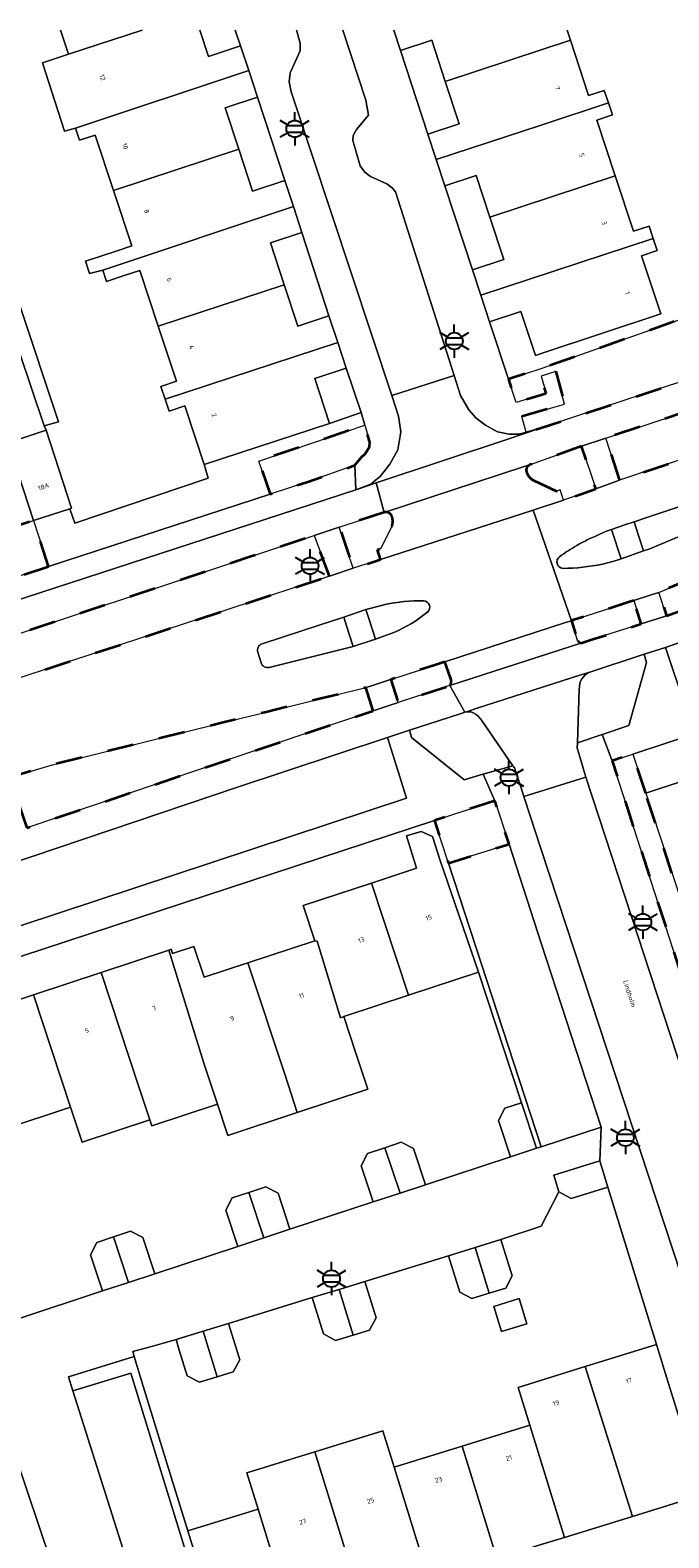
# Model space of a CAD drawing. Extents: x 105780 to 185197, y 477999 to 525027.
# Tile 81 of 256: x 105961 to 106010, y 479986 to 480100. Entities that reach past the tile are written whole.
import ezdxf
from ezdxf.enums import TextEntityAlignment as Align

# ---------------------------------------------------------------- set-up
doc = ezdxf.new("R2010")
doc.units = 0
doc.linetypes.add('XX-HIDDEN', pattern=[4, 2, -2])
for name, color, linetype, lineweight in [('B-GV-GR-HAAG_01-G', 252, 'GR-HAAG1', 13), ('B-GV-GR-MATERIAALGRENS-G', 252, 'XX-HIDDEN', 35), ('B-RO-IE-MEUBILAIR_WEGMEUBILAIR-S', 252, 'Continuous', 25), ('B-XX-KG-KADASTRAAL_BEBOUWING-G', 252, 'Continuous', 20), ('B1-WE-OG-BEBOUWING-T18', 7, 'Continuous', 18), ('B1-WE-OG-TERREIN_ERF-GV', 252, 'Continuous', 18), ('B1-WE-OG-TOPOGRAFIE-T18', 10, 'Continuous', 18), ('B1-WE-VH-VERHARDING_ASFALT-GV', 252, 'Continuous', 18), ('B1-WE-VH-VERHARDING_BETONSTRAATSTEEN-GV', 252, 'Continuous', 18), ('B1-WE-VH-VERHARDING_TEGEL-GV', 252, 'Continuous', 18)]:
    doc.layers.add(name, color=color, linetype=linetype, lineweight=lineweight)
doc.styles.add('NLCS-ISO', font='NLCS-ISO.ttf')
doc.styles.add('NLCS-ISO-M200-T18', font='NLCS-ISO.ttf', dxfattribs={"height": 0.36})
doc.linetypes.add('GR-HAAG1', pattern='A,6,[176,NLCS.shx,S=0.125,R=0,X=0,Y=0],-2', length=8)

# ---------------------------------------------------------------- blocks, each defined once
blk = doc.blocks.new('B-SIE-WEG_LICHTMAST-SO')
at = {"ltscale": 0.1}
for p, q in [((0, 1.27), (0, 2.53)), ((-1.1, 0.63), (-2.19, 1.27)), ((1.1, 0.63), (2.19, 1.27)), ((-1.1, -0.63), (-2.19, -1.27)), ((0, -1.27), (0, -2.53)), ((1.1, -0.63), (2.19, -1.27))]:
    blk.add_line(p, q, dxfattribs=at)
at = {"flags": 128}
for points in [[(-1.16, 0.5), (1.16, 0.5)], [(-1.16, -0.5), (1.16, -0.5)]]:
    blk.add_lwpolyline(points, dxfattribs=at)
at = {"ltscale": 0.1}
blk.add_circle((0, 0), 1.27, dxfattribs=at)
at = {"style": 'NLCS-ISO'}
blk.add_attdef('TYPE', text='', height=1.8, dxfattribs=at).set_placement((0, 2.53), align=Align.BOTTOM_CENTER)

msp = doc.modelspace()

# ---------------------------------------------------------------- linework, layer by layer
at = {"layer": 'B-GV-GR-HAAG_01-G', "flags": 128}
for points in [[(106021.208, 480052.244), (106019.698, 480056.785), (106014.469, 480055.043), (106009.414, 480053.239), (106010.891, 480048.877)], [(105989.798, 480041.818), (105988.358, 480046.422), (105976.982, 480042.666), (105957.519, 480036.082), (105956.129, 480035.619), (105957.586, 480031.2)]]:
    msp.add_lwpolyline(points, close=True, dxfattribs=at)
for points in [[(106002.885, 480050.093), (106002.737, 480046.02), (106004.619, 480046.649), (106006.647, 480047.327), (106007.969, 480052.115)], [(106007.969, 480052.115), (106007.79, 480052.733), (106003.679, 480051.381)], [(105994.221, 480048.334), (105994.144, 480048.309), (105994.087, 480048.291), (105993.774, 480048.192), (105990.016, 480046.969), (105990.181, 480046.413), (105994.128, 480043.245), (105994.151, 480043.227), (105995.583, 480043.635), (105995.592, 480043.638), (105997.855, 480044.282), (105995.476, 480047.728)]]:
    msp.add_lwpolyline(points, dxfattribs=at)
for points in [[(106003.679, 480051.381, 0.3180635), (106002.885, 480050.093)], [(105994.9, 480048.268, 0.1853907), (105994.221, 480048.334)], [(105995.476, 480047.728, 0.1290137), (105994.9, 480048.268)]]:
    msp.add_lwpolyline(points, format="xyb", dxfattribs=at)
at = {"layer": 'B-GV-GR-MATERIAALGRENS-G', "flags": 128}
for points in [[(106098.633, 480100.013), (106089.741, 480097.024), (106087.837, 480096.384), (106061.977, 480087.846), (106060.706, 480087.427), (106023.001, 480075.052), (106010.636, 480070.993), (106004.89, 480069.107), (106005.922, 480065.907), (106011.646, 480067.826), (106024.025, 480071.977), (106031.251, 480074.4), (106058.837, 480083.337), (106058.973, 480083.423), (106064.033, 480085.071), (106090.676, 480093.919), (106103.062, 480098.176)], [(106003.056, 480068.495), (105999.193, 480067.102), (105999.17, 480067.095), (105999.148, 480067.087)], [(105999.386, 480065.919), (106001.163, 480065.096), (106001.432, 480065.184), (106001.655, 480064.517), (106001.696, 480064.393), (106004.147, 480065.271), (106003.056, 480068.495)], [(105988.11, 480063.476), (105988.07, 480063.463), (105984.699, 480062.362), (105985.758, 480059.248), (105987.818, 480059.906), (105987.595, 480060.652), (105987.843, 480060.751), (105988.411, 480061.867), (105988.682, 480062.401)], [(105983.956, 480058.654), (105982.796, 480061.728), (105977.994, 480060.128), (105975.564, 480059.319), (105943.375, 480048.608), (105932.938, 480045.135), (105925.713, 480042.73)], [(105932.019, 480041.562), (105933.918, 480042.191), (105944.361, 480045.645), (105948.692, 480047.078), (105976.551, 480056.223), (105983.956, 480058.654)], [(106007.005, 480056.798), (106006.46, 480056.622), (106002.468, 480055.332), (106002.456, 480055.328), (106002.287, 480055.273), (106002.752, 480053.782)], [(106003.003, 480053.577), (106003.373, 480053.695), (106003.917, 480053.868), (106006.957, 480054.834), (106007.583, 480055.033), (106007.005, 480056.798)], [(105992.707, 480052.161), (105991.929, 480051.906), (105988.596, 480050.811), (105989.161, 480049.082), (105992.482, 480050.161), (105992.909, 480050.3), (105993.076, 480050.354)], [(105993.14, 480050.874), (105992.94, 480051.46), (105992.707, 480052.161)]]:
    msp.add_lwpolyline(points, dxfattribs=at)
for points in [[(106038.108, 480082.523), (106059.53, 480089.503), (106059.143, 480090.694), (106056.808, 480097.888), (106054.073, 480096.994), (106055.419, 480092.877), (106046.848, 480090.074), (106047.044, 480089.317), (106034.094, 480084.902), (106033.693, 480085.771), (106033.635, 480085.898), (106030.818, 480084.972), (106030.669, 480084.923), (106028.001, 480084.046), (106027.814, 480083.985), (106025.184, 480083.121), (106024.999, 480083.06), (106022.367, 480082.195), (106022.11, 480082.111), (106019.55, 480081.269), (106000, 480074.37), (105997.512, 480073.573), (105998.088, 480071.8), (106000, 480072.388), (106000.375, 480072.503), (106000.001, 480073.792), (106001.097, 480074.153), (106001.762, 480071.667), (106000, 480071.165), (105998.521, 480070.744), (105998.864, 480069.546), (106000, 480069.879), (106022.558, 480077.329)], [(106116.031, 480091.452), (106119.961, 480092.756), (106119.177, 480094.756), (106113.94, 480093.157), (106112.9, 480092.87), (106103.892, 480090.38), (106098.154, 480088.794), (106083.845, 480084.256), (106070.289, 480079.702), (106044.002, 480071), (106034.086, 480067.753), (106030.405, 480066.486), (106021.695, 480062.796), (106014.246, 480059.665), (106008.902, 480057.419), (106009.5, 480055.649), (106011.077, 480056.206), (106014.735, 480057.51), (106014.914, 480057.57), (106071.694, 480076.568), (106082.643, 480080.361), (106104.777, 480087.714), (106113.607, 480090.647)], [(105986.358, 480067.636), (105986.667, 480067.911), (105986.989, 480068.447), (105987.008, 480068.794), (105986.633, 480070.079), (105978.597, 480067.371), (105979.462, 480064.867), (105982.311, 480065.8), (105985.866, 480067.044)], [(105962.672, 480059.371), (105961.537, 480062.856), (105958.722, 480061.931), (105955.918, 480061.009), (105953.045, 480060.065), (105950.755, 480059.323), (105951.628, 480056.808), (105951.953, 480055.873)], [(105987.26, 480048.455), (105986.711, 480050.209), (105979.066, 480048.328), (105975.908, 480047.551), (105962.967, 480044.359), (105959.72, 480043.387), (105961.014, 480039.567), (105965.965, 480041.244), (105979.828, 480045.938)], [(106007.915, 480042.205), (106006.931, 480045.173), (106005.364, 480044.656), (106013.219, 480020.365), (106014.808, 480020.886), (106013.68, 480024.325), (106011.629, 480030.892)], [(105996.494, 480041.631), (105991.908, 480040.126), (105992.967, 480036.899), (105997.562, 480038.346)]]:
    msp.add_lwpolyline(points, close=True, dxfattribs=at)
for points in [[(105999.148, 480067.087, 0.4204466), (105998.897, 480066.504)], [(105998.897, 480066.504, 0.1788402), (105999.386, 480065.919)], [(105988.694, 480063.145, 0.415737), (105988.11, 480063.476)], [(105988.682, 480062.401, 0.1612917), (105988.694, 480063.145)], [(106002.752, 480053.782, 0.1710815), (106003.003, 480053.577)], [(105993.076, 480050.354, 0.2959323), (105993.14, 480050.874)]]:
    msp.add_lwpolyline(points, format="xyb", dxfattribs=at)
at = {"layer": 'B-XX-KG-KADASTRAAL_BEBOUWING-G', "flags": 128}
for points in [[(105969.751, 480100.013), (105964.169, 480098.2), (105962.205, 480097.532), (105963.868, 480092.359), (105964.71, 480092.58), (105977.835, 480096.949)], [(105963.57, 480100.013), (105964.169, 480098.2), (105969.751, 480100.013)], [(105977.835, 480096.949), (105977.218, 480098.826), (105974.778, 480098.024), (105974.124, 480100.013)], [(105988.82, 480100.013), (105989.325, 480098.478), (105991.7, 480099.259), (105992.728, 480096.132), (106000, 480098.524), (106002.206, 480099.249), (106001.954, 480100.013)]]:
    msp.add_lwpolyline(points, dxfattribs=at)
for points in [[(106002.206, 480099.249), (106000, 480098.524), (105992.728, 480096.132), (105993.783, 480092.923), (105991.408, 480092.142), (105992.044, 480090.208), (106000, 480092.825), (106005.092, 480094.5), (106004.779, 480095.448), (106003.592, 480095.056)], [(105978.495, 480094.942), (105977.835, 480096.949), (105964.71, 480092.58), (105965.009, 480091.675), (105966.196, 480092.067), (105967.582, 480087.875), (105977.083, 480090.998), (105976.051, 480094.139)], [(106005.092, 480094.5), (106000, 480092.825), (105992.044, 480090.208), (105992.699, 480088.219), (105995.074, 480089), (105996.111, 480085.847), (106005.602, 480088.972), (106004.207, 480093.195), (106005.394, 480093.587)], [(105981.219, 480086.652), (105980.574, 480088.614), (105978.131, 480087.811), (105977.083, 480090.998), (105967.582, 480087.875), (105968.971, 480083.674), (105967.784, 480083.281), (105965.474, 480082.516), (105965.783, 480081.578), (105966.787, 480081.83)], [(106005.602, 480088.972), (105996.111, 480085.847), (105997.164, 480082.645), (105994.789, 480081.864), (105995.427, 480079.923), (106008.49, 480084.218), (106008.174, 480085.174), (106006.987, 480084.782)], [(105981.869, 480084.677), (105981.219, 480086.652), (105966.787, 480081.83), (105967.061, 480080.977), (105968.399, 480081.42), (105969.586, 480081.813), (105970.984, 480077.583), (105980.517, 480080.716), (105979.474, 480083.89)], [(106008.49, 480084.218), (105995.427, 480079.923), (105996.085, 480077.921), (105998.46, 480078.702), (105999.552, 480075.358), (106000, 480075.506), (106009.058, 480078.516), (106007.602, 480082.921), (106008.789, 480083.313)], [(105983.914, 480078.368), (105981.545, 480077.59), (105980.517, 480080.716), (105970.984, 480077.583), (105972.364, 480073.41), (105971.177, 480073.018), (105971.498, 480072.047), (105984.579, 480076.346)], [(105985.221, 480074.393), (105984.579, 480076.346), (105971.498, 480072.047), (105971.795, 480071.147), (105972.982, 480071.54), (105974.448, 480067.106), (105983.961, 480070.222), (105982.846, 480073.612)], [(105962.488, 480069.696), (105959.614, 480068.759), (105961.537, 480062.856), (105964.273, 480063.755), (105964.398, 480063.796)], [(105959.614, 480068.759), (105956.828, 480067.852), (105958.722, 480061.931), (105961.537, 480062.856)], [(106013.197, 480043.939), (106007.915, 480042.205), (106011.629, 480030.892), (106016.893, 480032.62), (106015.957, 480035.47)], [(105987.138, 480035.391), (105989.942, 480026.896), (105995.253, 480028.649), (105992.353, 480037.113), (105991.76, 480038.911), (105990.898, 480039.312), (105989.79, 480038.983), (105990.56, 480036.521)], [(105987.138, 480035.391), (105981.963, 480033.683), (105982.839, 480031.03), (105983.021, 480030.998), (105984.8, 480025.182), (105985.048, 480025.28), (105989.942, 480026.896)], [(105971.775, 480030.319), (105966.654, 480028.629), (105969.462, 480020.121), (105970.344, 480017.449), (105970.491, 480017.003), (105975.47, 480018.646), (105974.446, 480021.751)], [(105977.772, 480029.357), (105974.448, 480028.259), (105973.671, 480030.584), (105972.059, 480030.068), (105971.956, 480030.379), (105971.775, 480030.319), (105974.446, 480021.751), (105975.47, 480018.646), (105976.254, 480016.274), (105981.517, 480018.011), (105980.586, 480020.831)], [(105982.839, 480031.03), (105977.772, 480029.357), (105980.586, 480020.831), (105981.517, 480018.011), (105986.865, 480019.777), (105985.934, 480022.596), (105985.048, 480025.28), (105984.8, 480025.182), (105983.021, 480030.998)], [(105966.654, 480028.629), (105961.533, 480026.938), (105964.343, 480018.426), (105965.223, 480015.759), (105970.344, 480017.449), (105969.462, 480020.121)], [(105961.533, 480026.938), (105956.412, 480025.247), (105959.225, 480016.726), (105964.343, 480018.426)], [(105998.514, 480018.754), (105997.241, 480018.335), (105996.769, 480017.401), (105997.672, 480014.656), (105999.648, 480015.306)], [(105988.144, 480015.346), (105986.829, 480014.913), (105986.357, 480013.979), (105987.26, 480011.233), (105989.305, 480011.905)], [(105988.144, 480015.346), (105989.305, 480011.905), (105991.221, 480012.535), (105990.319, 480015.281), (105989.385, 480015.753)], [(106001.34, 480011.994), (106002.275, 480011.507), (106005.047, 480012.357), (106004.438, 480014.346), (106000.948, 480013.276)], [(105977.836, 480011.956), (105976.579, 480011.543), (105976.107, 480010.609), (105977.009, 480007.863), (105978.974, 480008.509)], [(105977.836, 480011.956), (105978.974, 480008.509), (105980.961, 480009.163), (105980.059, 480011.908), (105979.125, 480012.38)], [(105967.591, 480008.588), (105966.319, 480008.17), (105965.847, 480007.236), (105966.75, 480004.49), (105968.729, 480005.141)], [(105967.591, 480008.588), (105968.729, 480005.141), (105970.711, 480005.793), (105969.808, 480008.538), (105968.874, 480009.01)], [(105996.949, 480008.382), (105994.983, 480007.778), (105996.053, 480004.32), (105997.305, 480004.705), (105997.795, 480005.629)], [(105994.983, 480007.778), (105992.973, 480007.16), (105993.819, 480004.407), (105994.744, 480003.917), (105996.053, 480004.32)], [(105986.635, 480005.212), (105984.686, 480004.613), (105985.756, 480001.154), (105986.992, 480001.534), (105987.482, 480002.459)], [(105984.686, 480004.613), (105982.649, 480003.987), (105983.496, 480001.234), (105984.42, 480000.744), (105985.756, 480001.154)], [(105996.412, 480003.321), (105996.999, 480001.409), (105998.911, 480001.997), (105998.324, 480003.909)], [(105976.312, 480002.039), (105974.387, 480001.447), (105975.456, 479997.989), (105976.668, 479998.361), (105977.158, 479999.286), (105976.939, 480000)], [(105974.387, 480001.447), (105972.326, 480000.813), (105972.576, 480000), (105973.172, 479998.06), (105974.097, 479997.571), (105975.456, 479997.989)], [(106009.629, 479997.565), (106008.743, 480000.431), (106003.338, 479998.76), (106006.902, 479987.412), (106012.257, 479989.068)], [(106003.338, 479998.76), (105998.244, 479997.184), (105999.13, 479994.319), (106001.75, 479985.819), (106006.902, 479987.412)], [(105988.851, 479991.141), (105987.997, 479993.902), (105982.849, 479992.31), (105986.331, 479981.052), (105991.478, 479982.643)], [(105999.13, 479994.319), (105993.997, 479992.732), (105996.624, 479984.234), (106000, 479985.278), (106001.75, 479985.819)], [(105993.997, 479992.732), (105988.851, 479991.141), (105991.478, 479982.643), (105996.624, 479984.234)], [(105982.849, 479992.31), (105977.703, 479990.72), (105978.557, 479987.958), (105981.184, 479979.46), (105986.331, 479981.052)], [(105978.557, 479987.958), (105973.219, 479986.307), (105975.846, 479977.81), (105981.184, 479979.46)]]:
    msp.add_lwpolyline(points, close=True, dxfattribs=at)
at = {"layer": 'B1-WE-OG-TERREIN_ERF-GV', "flags": 128}
for points in [[(105954.424, 480097.32), (105963.433, 480070.331), (105962.331, 480070.024), (105962.488, 480069.696), (105964.398, 480063.796), (105964.273, 480063.755), (105964.657, 480062.674), (105974.765, 480066.08), (105974.448, 480067.106), (105972.982, 480071.54), (105971.795, 480071.147), (105971.498, 480072.047), (105971.177, 480073.018), (105972.364, 480073.41), (105970.984, 480077.583), (105969.586, 480081.813), (105968.399, 480081.42), (105967.061, 480080.977), (105966.787, 480081.83), (105965.783, 480081.578), (105965.474, 480082.516), (105967.784, 480083.281), (105968.971, 480083.674), (105967.582, 480087.875), (105966.196, 480092.067), (105965.009, 480091.675), (105964.71, 480092.58), (105963.868, 480092.359), (105962.205, 480097.532), (105964.169, 480098.2), (105963.57, 480100.013)], [(105974.124, 480100.013), (105974.778, 480098.024), (105977.218, 480098.826), (105976.805, 480100.013)], [(106001.954, 480100.013), (106002.206, 480099.249), (106003.592, 480095.056), (106004.779, 480095.448), (106005.092, 480094.5), (106005.394, 480093.587), (106004.207, 480093.195), (106005.602, 480088.972), (106006.987, 480084.782), (106008.174, 480085.174), (106008.49, 480084.218), (106008.789, 480083.313), (106007.602, 480082.921), (106009.058, 480078.516), (106000, 480075.506), (105999.552, 480075.358), (105998.46, 480078.702), (105996.085, 480077.921), (105997.512, 480073.573), (106000, 480074.37), (106019.55, 480081.269)], [(105956.412, 480025.247), (105961.533, 480026.938), (105966.654, 480028.629), (105971.775, 480030.319), (105971.956, 480030.379), (105972.059, 480030.068), (105973.671, 480030.584), (105974.448, 480028.259), (105977.772, 480029.357), (105982.839, 480031.03), (105981.963, 480033.683), (105987.138, 480035.391), (105990.56, 480036.521), (105989.79, 480038.983), (105990.898, 480039.312), (105991.76, 480038.911), (105992.353, 480037.113), (105995.253, 480028.649), (105998.514, 480018.754), (105999.648, 480015.306), (105999.983, 480015.416), (105992.967, 480036.899), (105991.908, 480040.126), (105950.135, 480026.421)], [(105960.28, 480002.364), (105966.75, 480004.49), (105965.847, 480007.236), (105966.319, 480008.17), (105967.591, 480008.588), (105968.874, 480009.01), (105969.808, 480008.538), (105970.711, 480005.793), (105977.009, 480007.863), (105976.107, 480010.609), (105976.579, 480011.543), (105977.836, 480011.956), (105979.125, 480012.38), (105980.059, 480011.908), (105980.961, 480009.163), (105987.26, 480011.233), (105986.357, 480013.979), (105986.829, 480014.913), (105988.144, 480015.346), (105989.385, 480015.753), (105990.319, 480015.281), (105991.221, 480012.535), (105997.672, 480014.656), (105996.769, 480017.401), (105997.241, 480018.335), (105998.514, 480018.754), (105995.253, 480028.649), (105989.942, 480026.896), (105985.048, 480025.28), (105985.934, 480022.596), (105986.865, 480019.777), (105981.517, 480018.011), (105976.254, 480016.274), (105975.47, 480018.646), (105970.491, 480017.003), (105970.344, 480017.449), (105965.223, 480015.759), (105964.343, 480018.426), (105959.225, 480016.726)]]:
    msp.add_lwpolyline(points, dxfattribs=at)
for points in [[(105991.7, 480099.259), (105989.325, 480098.478), (105991.408, 480092.142), (105993.783, 480092.923), (105992.728, 480096.132)], [(105978.495, 480094.942), (105976.051, 480094.139), (105977.083, 480090.998), (105978.131, 480087.811), (105980.574, 480088.614)], [(105996.111, 480085.847), (105995.074, 480089), (105992.699, 480088.219), (105994.789, 480081.864), (105997.164, 480082.645)], [(105981.869, 480084.677), (105979.474, 480083.89), (105980.517, 480080.716), (105981.545, 480077.59), (105983.914, 480078.368)], [(105985.221, 480074.393), (105982.846, 480073.612), (105983.961, 480070.222), (105986.349, 480071.05)], [(105978.597, 480067.371), (105986.633, 480070.079), (105986.349, 480071.05), (105983.961, 480070.222), (105974.448, 480067.106), (105974.765, 480066.08), (105964.657, 480062.674), (105964.273, 480063.755), (105961.537, 480062.856), (105962.672, 480059.371), (105979.462, 480064.867)], [(106055.235, 480054.776), (106053.362, 480060.482), (106006.931, 480045.173), (106007.915, 480042.205), (106013.197, 480043.939), (106018.332, 480045.624), (106023.459, 480047.307), (106028.558, 480048.981), (106033.695, 480050.666), (106038.813, 480052.346), (106038.934, 480052.386), (106039.69, 480049.674), (106044.808, 480051.354), (106049.927, 480053.034)], [(105998.244, 479997.184), (106003.338, 479998.76), (106008.743, 480000.431), (106005.047, 480012.357), (106002.275, 480011.507), (106001.34, 480011.994), (106000, 480009.389), (105996.949, 480008.382), (105997.795, 480005.629), (105997.305, 480004.705), (105996.053, 480004.32), (105994.744, 480003.917), (105993.819, 480004.407), (105992.973, 480007.16), (105986.635, 480005.212), (105987.482, 480002.459), (105986.992, 480001.534), (105985.756, 480001.154), (105984.42, 480000.744), (105983.496, 480001.234), (105982.649, 480003.987), (105976.312, 480002.039), (105976.939, 480000), (105977.158, 479999.286), (105976.668, 479998.361), (105975.456, 479997.989), (105974.097, 479997.571), (105973.172, 479998.06), (105972.576, 480000), (105972.326, 480000.813), (105970.569, 480000.309), (105969.436, 480000), (105969.048, 479999.894), (105969.158, 479999.529), (105969.836, 479997.287), (105971.962, 479990.387), (105973.219, 479986.307), (105978.557, 479987.958), (105977.703, 479990.72), (105982.849, 479992.31), (105987.997, 479993.902), (105988.851, 479991.141), (105993.997, 479992.732), (105999.13, 479994.319)], [(105996.412, 480003.321), (105998.324, 480003.909), (105998.911, 480001.997), (105996.999, 480001.409)], [(106013.215, 479985.597), (106012.257, 479989.068), (106006.902, 479987.412), (106001.75, 479985.819), (106000, 479985.278), (105996.624, 479984.234), (105991.478, 479982.643), (105986.331, 479981.052), (105981.184, 479979.46), (105975.846, 479977.81), (105977.044, 479973.936), (106000, 479981.337)]]:
    msp.add_lwpolyline(points, close=True, dxfattribs=at)
at = {"layer": 'B1-WE-VH-VERHARDING_ASFALT-GV', "flags": 128}
for points in [[(105981.447, 480100.013), (105981.74, 480099.028), (105981.721, 480098.435), (105980.966, 480096.767), (105980.907, 480096.094), (105981.063, 480095.335), (105988.672, 480072.34), (105993.395, 480073.853), (105988.952, 480087.759)], [(105988.952, 480087.759), (105988.724, 480088.045), (105988.312, 480088.371), (105987.062, 480088.916), (105986.625, 480089.26), (105986.284, 480089.738), (105985.732, 480091.656), (105985.756, 480092.035), (105986.006, 480092.496), (105986.915, 480093.583), (105986.697, 480094.721), (105984.973, 480100.013)], [(106091.299, 480100.013), (106070.479, 480093.079), (106059.53, 480089.503), (106038.108, 480082.523), (106022.558, 480077.329), (106000, 480069.879), (105997.533, 480069.057), (105987.486, 480065.709), (105988.11, 480063.476), (105998.716, 480066.946), (105999.148, 480067.087), (105999.17, 480067.095), (105999.193, 480067.102), (106003.056, 480068.495), (106004.89, 480069.107), (106010.636, 480070.993), (106023.001, 480075.052), (106060.706, 480087.427), (106061.977, 480087.846), (106087.837, 480096.384)], [(106011.646, 480067.826), (106005.922, 480065.907), (106004.147, 480065.271), (106001.696, 480064.393), (105999.385, 480063.646), (106002.287, 480055.273), (106002.456, 480055.328), (106002.468, 480055.332), (106006.46, 480056.622), (106007.005, 480056.798), (106008.251, 480057.206), (106008.902, 480057.419), (106014.246, 480059.665)], [(106003.962, 480061.612), (106004.759, 480061.981), (106004.877, 480062.036), (106005.312, 480062.191), (106006.398, 480062.55), (106007.039, 480062.762), (106007.494, 480062.913), (106007.617, 480062.954), (106012.546, 480064.596)], [(105959.72, 480043.387), (105962.967, 480044.359), (105975.908, 480047.551), (105979.066, 480048.328), (105986.711, 480050.209), (105987.053, 480050.318), (105988.586, 480050.808), (105988.596, 480050.811), (105991.929, 480051.906), (105992.707, 480052.161), (106001.833, 480055.126), (106002.287, 480055.273), (105999.385, 480063.646), (105987.818, 480059.906), (105985.758, 480059.248), (105983.956, 480058.654), (105976.551, 480056.223), (105948.692, 480047.078)], [(106013.191, 480062.804), (106008.227, 480060.715), (106007.74, 480060.557)], [(106007.74, 480060.557), (106006.049, 480059.964), (106005.592, 480059.797), (106004.635, 480059.563)], [(105978.843, 480053.532), (105983.257, 480054.962), (105985.035, 480055.538), (105986.719, 480056.112), (105987.897, 480056.419), (105988.17, 480056.489)], [(106011.077, 480056.206), (106009.5, 480055.649), (106008.79, 480055.421), (106007.583, 480055.033), (106006.957, 480054.834), (106003.917, 480053.868), (106003.373, 480053.695), (106003.003, 480053.577), (105993.076, 480050.354), (105994.221, 480048.334), (105994.415, 480048.396), (105995.154, 480048.634), (106002.999, 480051.162), (106003.679, 480051.381), (106007.79, 480052.733), (106009.414, 480053.239), (106014.469, 480055.043)], [(105988.832, 480054.379), (105987.447, 480053.876), (105985.747, 480053.322), (105979.378, 480051.737)], [(105978.776, 480052.083), (105978.524, 480052.887)], [(105957.519, 480036.082), (105976.982, 480042.666), (105988.358, 480046.422), (105990.016, 480046.969), (105993.774, 480048.192), (105994.087, 480048.291), (105994.221, 480048.334), (105993.076, 480050.354), (105992.909, 480050.3), (105992.482, 480050.161), (105989.161, 480049.082), (105987.632, 480048.581), (105987.26, 480048.455), (105979.828, 480045.938), (105965.965, 480041.244), (105961.014, 480039.567)]]:
    msp.add_lwpolyline(points, dxfattribs=at)
for points in [[(105975.564, 480059.319), (105977.994, 480060.128), (105982.796, 480061.728), (105984.699, 480062.362), (105988.07, 480063.463), (105988.11, 480063.476), (105987.486, 480065.709), (105985.95, 480065.197), (105950.668, 480053.684), (105924.047, 480044.997), (105908.157, 480040.42), (105908.769, 480038.046), (105913.045, 480039.177), (105925.713, 480042.73), (105932.938, 480045.135), (105943.375, 480048.608)], [(106003.372, 480043.43), (105998.681, 480041.951), (106000, 480037.938), (106012.466, 480000), (106016.16, 479988.757), (106020.936, 479990.153), (106017.677, 480000), (106011.749, 480017.908)]]:
    msp.add_lwpolyline(points, close=True, dxfattribs=at)
at = {"layer": 'B1-WE-VH-VERHARDING_ASFALT-GV'}
for points in [[(106001.384, 480060.119, -0.0280155), (106002.696, 480060.974)], [(106002.696, 480060.974, -0.0258713), (106003.962, 480061.612)], [(106001.628, 480059.235, -0.6878353), (106001.384, 480060.119)], [(106004.635, 480059.563, -0.0518784), (106001.628, 480059.235)], [(105988.17, 480056.489, -0.0599504), (105991.09, 480056.78)], [(105991.09, 480056.78, -0.251515), (105991.54, 480056.447)], [(105991.54, 480056.447, -0.2356992), (105991.408, 480055.938)], [(105991.408, 480055.938, -0.0688624), (105988.832, 480054.379)], [(105978.524, 480052.887, -0.4045996), (105978.843, 480053.532)], [(105979.378, 480051.737, -0.4194399), (105978.776, 480052.083)]]:
    msp.add_lwpolyline(points, format="xyb", dxfattribs=at)
at = {"layer": 'B1-WE-VH-VERHARDING_BETONSTRAATSTEEN-GV', "flags": 128}
for points in [[(105959.614, 480068.759), (105962.488, 480069.696), (105962.331, 480070.024), (105960.441, 480075.661)], [(106012.546, 480064.596), (106007.617, 480062.954), (106007.494, 480062.913), (106007.039, 480062.762), (106007.365, 480061.737), (106007.74, 480060.557), (106008.227, 480060.715), (106013.191, 480062.804)], [(106005.312, 480062.191), (106004.877, 480062.036), (106004.759, 480061.981), (106003.962, 480061.612)], [(106004.635, 480059.563), (106005.592, 480059.797), (106006.049, 480059.964), (106005.312, 480062.191)], [(105988.17, 480056.489), (105987.897, 480056.419), (105986.719, 480056.112), (105986.942, 480055.428), (105987.447, 480053.876), (105988.832, 480054.379)], [(105985.249, 480054.873), (105985.035, 480055.538), (105983.257, 480054.962), (105978.843, 480053.532)], [(105979.378, 480051.737), (105985.747, 480053.322), (105985.249, 480054.873)], [(105978.524, 480052.887), (105978.776, 480052.083)], [(105971.465, 479975.038), (105964.501, 479996.919), (105964.167, 479997.986), (105969.158, 479999.529), (105969.048, 479999.894), (105969.436, 480000), (105970.569, 480000.309), (105972.326, 480000.813), (105974.387, 480001.447), (105976.312, 480002.039), (105982.649, 480003.987), (105984.686, 480004.613), (105986.635, 480005.212), (105992.973, 480007.16), (105994.983, 480007.778), (105996.949, 480008.382), (106000, 480009.389), (106001.34, 480011.994), (106000.948, 480013.276), (106004.438, 480014.346), (106004.53, 480016.912), (105999.983, 480015.416), (105999.648, 480015.306), (105997.672, 480014.656), (105991.221, 480012.535), (105989.305, 480011.905), (105987.26, 480011.233), (105980.961, 480009.163), (105978.974, 480008.509), (105977.009, 480007.863), (105970.711, 480005.793), (105968.729, 480005.141), (105966.75, 480004.49), (105960.28, 480002.364)], [(105957.439, 480000), (105967.373, 479970.575)]]:
    msp.add_lwpolyline(points, dxfattribs=at)
at = {"layer": 'B1-WE-VH-VERHARDING_BETONSTRAATSTEEN-GV'}
for points in [[(106002.696, 480060.974, 0.0280155), (106001.384, 480060.119)], [(106003.962, 480061.612, 0.0258713), (106002.696, 480060.974)], [(106001.384, 480060.119, 0.6878353), (106001.628, 480059.235)], [(106001.628, 480059.235, 0.0518784), (106004.635, 480059.563)], [(105991.09, 480056.78, 0.0599504), (105988.17, 480056.489)], [(105991.54, 480056.447, 0.251515), (105991.09, 480056.78)], [(105991.408, 480055.938, 0.2356992), (105991.54, 480056.447)], [(105988.832, 480054.379, 0.0688624), (105991.408, 480055.938)], [(105978.843, 480053.532, 0.4045996), (105978.524, 480052.887)], [(105978.776, 480052.083, 0.4194399), (105979.378, 480051.737)]]:
    msp.add_lwpolyline(points, format="xyb", dxfattribs=at)
at = {"layer": 'B1-WE-VH-VERHARDING_BETONSTRAATSTEEN-GV', "flags": 128}
for points in [[(106000, 480030.847), (105997.562, 480038.346), (105992.967, 480036.899), (105999.983, 480015.416), (106004.53, 480016.912)], [(105971.377, 479990.211), (105968.905, 479998.254), (105964.501, 479996.919), (105971.465, 479975.038), (105974.179, 479975.896), (105975.636, 479976.357)]]:
    msp.add_lwpolyline(points, close=True, dxfattribs=at)
at = {"layer": 'B1-WE-VH-VERHARDING_TEGEL-GV', "flags": 128}
for points in [[(105947.188, 480100.013), (105949.241, 480093.688), (105953.433, 480094.899), (105955.999, 480087.14), (105959.691, 480075.98), (105959.883, 480075.401), (105960.441, 480075.661), (105962.331, 480070.024), (105963.433, 480070.331), (105954.424, 480097.32)], [(105976.805, 480100.013), (105977.218, 480098.826), (105977.835, 480096.949), (105978.495, 480094.942), (105980.574, 480088.614), (105981.219, 480086.652), (105981.869, 480084.677), (105983.914, 480078.368), (105984.579, 480076.346), (105985.221, 480074.393), (105986.349, 480071.05), (105986.633, 480070.079), (105987.008, 480068.794), (105986.989, 480068.447), (105986.667, 480067.911), (105986.358, 480067.636), (105985.866, 480067.044), (105985.95, 480065.197), (105987.079, 480065.616), (105987.453, 480065.923), (105987.784, 480066.194), (105988.515, 480067.119), (105989.129, 480068.21), (105989.355, 480069.575), (105989.19, 480070.774), (105988.672, 480072.34), (105981.063, 480095.335), (105980.907, 480096.094), (105980.966, 480096.767), (105981.721, 480098.435), (105981.74, 480099.028), (105981.447, 480100.013)], [(105984.973, 480100.013), (105986.697, 480094.721), (105986.915, 480093.583), (105986.006, 480092.496), (105985.756, 480092.035), (105985.732, 480091.656), (105986.284, 480089.738), (105986.625, 480089.26), (105987.062, 480088.916), (105988.312, 480088.371), (105988.724, 480088.045), (105988.952, 480087.759), (105993.395, 480073.853), (105993.878, 480072.341), (105994.501, 480071.236), (105995.063, 480070.623), (105995.773, 480070.097), (105996.69, 480069.59), (105997.308, 480069.457), (105997.571, 480069.4), (105998.346, 480069.412), (105998.864, 480069.546), (105998.521, 480070.744), (106000, 480071.165), (106001.762, 480071.667), (106001.097, 480074.153), (106000.001, 480073.792), (106000.375, 480072.503), (106000, 480072.388), (105998.088, 480071.8), (105997.512, 480073.573), (105996.085, 480077.921)], [(105996.085, 480077.921), (105995.427, 480079.923), (105994.789, 480081.864), (105992.699, 480088.219), (105992.044, 480090.208), (105991.408, 480092.142), (105989.325, 480098.478), (105988.82, 480100.013)], [(105985.95, 480065.197), (105985.866, 480067.044), (105982.311, 480065.8), (105979.462, 480064.867), (105962.672, 480059.371), (105951.953, 480055.873), (105951.386, 480055.676), (105950.112, 480055.259), (105929.424, 480048.486), (105928.473, 480048.175), (105927.161, 480047.787), (105908.684, 480042.325), (105895.345, 480039)], [(105999.148, 480067.087), (105998.716, 480066.946), (105988.11, 480063.476)], [(106001.696, 480064.393), (106001.655, 480064.517), (106001.432, 480065.184), (106001.163, 480065.096), (105999.386, 480065.919)], [(105897.07, 480037.616), (105908.157, 480040.42), (105924.047, 480044.997), (105950.668, 480053.684), (105985.95, 480065.197)], [(105988.682, 480062.401), (105988.411, 480061.867), (105987.843, 480060.751), (105987.595, 480060.652), (105987.818, 480059.906), (105999.385, 480063.646), (106001.696, 480064.393)], [(106002.752, 480053.782), (106002.287, 480055.273), (106001.833, 480055.126), (105992.707, 480052.161), (105992.94, 480051.46), (105993.14, 480050.874)], [(105993.076, 480050.354), (106003.003, 480053.577)], [(106003.679, 480051.381), (106002.999, 480051.162), (105995.154, 480048.634), (105994.415, 480048.396), (105994.221, 480048.334)], [(105995.476, 480047.728), (105997.855, 480044.282), (105997.966, 480044.121), (105998.446, 480042.692), (105998.681, 480041.951), (106003.372, 480043.43), (106002.723, 480045.641), (106002.737, 480046.02), (106002.885, 480050.093)], [(105967.373, 479970.575), (105957.439, 480000), (105957.004, 480001.286), (105958.295, 480001.711), (105957.161, 480005.159), (105954.859, 480012.11), (105951.101, 480023.494), (105950.135, 480026.421), (105991.908, 480040.126), (105996.494, 480041.631), (105995.592, 480043.638), (105995.583, 480043.635), (105994.151, 480043.227), (105994.128, 480043.245), (105990.181, 480046.413), (105990.016, 480046.969), (105988.358, 480046.422), (105989.798, 480041.818), (105957.586, 480031.2), (105949.27, 480028.459), (105946.432, 480027.523), (105947.142, 480025.345), (105955.42, 480000), (105964.906, 479971.87)], [(106013.219, 480020.365), (106005.364, 480044.656), (106004.619, 480046.649), (106002.737, 480046.02), (106002.723, 480045.641), (106003.372, 480043.43), (106011.749, 480017.908)], [(106012.466, 480000), (106000, 480037.938), (105998.681, 480041.951), (105998.446, 480042.692), (105997.966, 480044.121), (105997.855, 480044.282), (105995.592, 480043.638), (105996.494, 480041.631), (105997.562, 480038.346), (106000, 480030.847), (106004.53, 480016.912), (106004.438, 480014.346), (106005.047, 480012.357), (106008.743, 480000.431), (106009.629, 479997.565), (106012.257, 479989.068)], [(105975.846, 479977.81), (105973.219, 479986.307), (105971.962, 479990.387), (105969.836, 479997.287), (105969.158, 479999.529), (105964.167, 479997.986), (105964.501, 479996.919), (105968.905, 479998.254), (105971.377, 479990.211), (105975.636, 479976.357)]]:
    msp.add_lwpolyline(points, dxfattribs=at)
for points in [[(106096.129, 480074.484), (106098.209, 480076.63), (106099.133, 480077.302), (106100.472, 480078.074), (106101.778, 480078.504), (106122.359, 480085.477), (106121.747, 480087.333), (106114.201, 480084.737), (106093.973, 480077.777), (106093.332, 480077.343), (106092.899, 480076.924), (106091.516, 480075.342), (106049.707, 480061.543), (106021.208, 480052.244), (106010.891, 480048.877), (106009.414, 480053.239), (106007.79, 480052.733), (106007.969, 480052.115), (106006.647, 480047.327), (106004.619, 480046.649), (106005.364, 480044.656), (106006.931, 480045.173), (106053.362, 480060.482), (106054.753, 480060.897)], [(105996.69, 480069.59), (105995.773, 480070.097), (105995.063, 480070.623), (105994.501, 480071.236), (105993.878, 480072.341), (105993.395, 480073.853), (105988.672, 480072.34), (105989.19, 480070.774), (105989.355, 480069.575), (105989.129, 480068.21), (105988.515, 480067.119), (105987.784, 480066.194), (105987.453, 480065.923), (105987.079, 480065.616), (105985.95, 480065.197), (105987.486, 480065.709), (105997.533, 480069.057), (106000, 480069.879), (105998.864, 480069.546), (105998.346, 480069.412), (105997.571, 480069.4), (105997.308, 480069.457)], [(106004.89, 480069.107), (106003.056, 480068.495), (106004.147, 480065.271), (106005.922, 480065.907)], [(105984.699, 480062.362), (105982.796, 480061.728), (105983.956, 480058.654), (105985.758, 480059.248)], [(106007.365, 480061.737), (106007.039, 480062.762), (106006.398, 480062.55), (106005.312, 480062.191), (106006.049, 480059.964), (106007.74, 480060.557)], [(106008.902, 480057.419), (106008.251, 480057.206), (106007.005, 480056.798), (106007.583, 480055.033), (106008.79, 480055.421), (106009.5, 480055.649)], [(105986.719, 480056.112), (105985.035, 480055.538), (105985.249, 480054.873), (105985.747, 480053.322), (105987.447, 480053.876), (105986.942, 480055.428)], [(105988.596, 480050.811), (105988.586, 480050.808), (105987.053, 480050.318), (105986.711, 480050.209), (105987.26, 480048.455), (105987.632, 480048.581), (105989.161, 480049.082)]]:
    msp.add_lwpolyline(points, close=True, dxfattribs=at)
at = {"layer": 'B1-WE-VH-VERHARDING_TEGEL-GV'}
for points in [[(105998.897, 480066.504, -0.4204466), (105999.148, 480067.087)], [(105999.386, 480065.919, -0.1788402), (105998.897, 480066.504)], [(105988.11, 480063.476, -0.415737), (105988.694, 480063.145)], [(105988.694, 480063.145, -0.1612917), (105988.682, 480062.401)], [(106003.003, 480053.577, -0.1710815), (106002.752, 480053.782)], [(105993.14, 480050.874, -0.2959323), (105993.076, 480050.354)], [(106002.885, 480050.093, -0.3180635), (106003.679, 480051.381)], [(105994.221, 480048.334, -0.1853907), (105994.9, 480048.268)], [(105994.9, 480048.268, -0.1290137), (105995.476, 480047.728)]]:
    msp.add_lwpolyline(points, format="xyb", dxfattribs=at)

# ---------------------------------------------------------------- block references
at = {"layer": 'B-RO-IE-MEUBILAIR_WEGMEUBILAIR-S', "xscale": 0.5, "yscale": 0.5, "zscale": 0.5}
for p in [(105981.324, 480092.536), (105993.414, 480076.46), (105982.483, 480059.427), (105997.553, 480043.383), (106007.699, 480032.44), (106006.379, 480016.109), (105984.109, 480005.427)]:
    msp.add_blockref('B-SIE-WEG_LICHTMAST-SO', p, dxfattribs=at)

# ---------------------------------------------------------------- texts
at = {"layer": 'B1-WE-OG-BEBOUWING-T18', "style": 'NLCS-ISO-M200-T18'}
for s, rotation, p in [('12', 288.2, (105966.758, 480096.423)), ('7', 288, (106001.219, 480095.608)), ('10', 288.2, (105968.478, 480091.22)), ('5', 288.2, (106003.078, 480090.552)), ('8', 288.2, (105970.109, 480086.289)), ('3', 288.2, (106004.777, 480085.411)), ('6', 288.2, (105971.821, 480081.109)), ('1', 288.2, (106006.535, 480080.092)), ('4', 288.2, (105973.511, 480075.997)), ('2', 288.2, (105975.212, 480070.851)), ('18A', 18.1, (105962.29, 480065.424)), ('15', 18.3, (105991.481, 480032.774)), ('13', 18.3, (105986.36, 480031.083)), ('11', 18.3, (105981.831, 480026.873)), ('7', 18.3, (105970.691, 480025.911)), ('5', 18.3, (105965.57, 480024.22)), ('9', 18.3, (105976.582, 480025.139)), ('17', 17.2, (106006.653, 479997.687)), ('19', 17.2, (106001.12, 479996)), ('21', 17.2, (105997.548, 479991.841)), ('23', 17.2, (105992.222, 479990.194)), ('25', 17.2, (105987.075, 479988.603)), ('27', 17.2, (105981.928, 479987.011))]:
    msp.add_text(s, height=0.36, rotation=rotation, dxfattribs=at).set_placement(p, align=Align.MIDDLE)
at = {"layer": 'B1-WE-OG-TOPOGRAFIE-T18', "style": 'NLCS-ISO-M200-T18'}
msp.add_text('Lindholm', height=0.36, rotation=287.8, dxfattribs=at).set_placement((106006.695, 480027.013), align=Align.MIDDLE)

doc.saveas('drawing.dxf')
